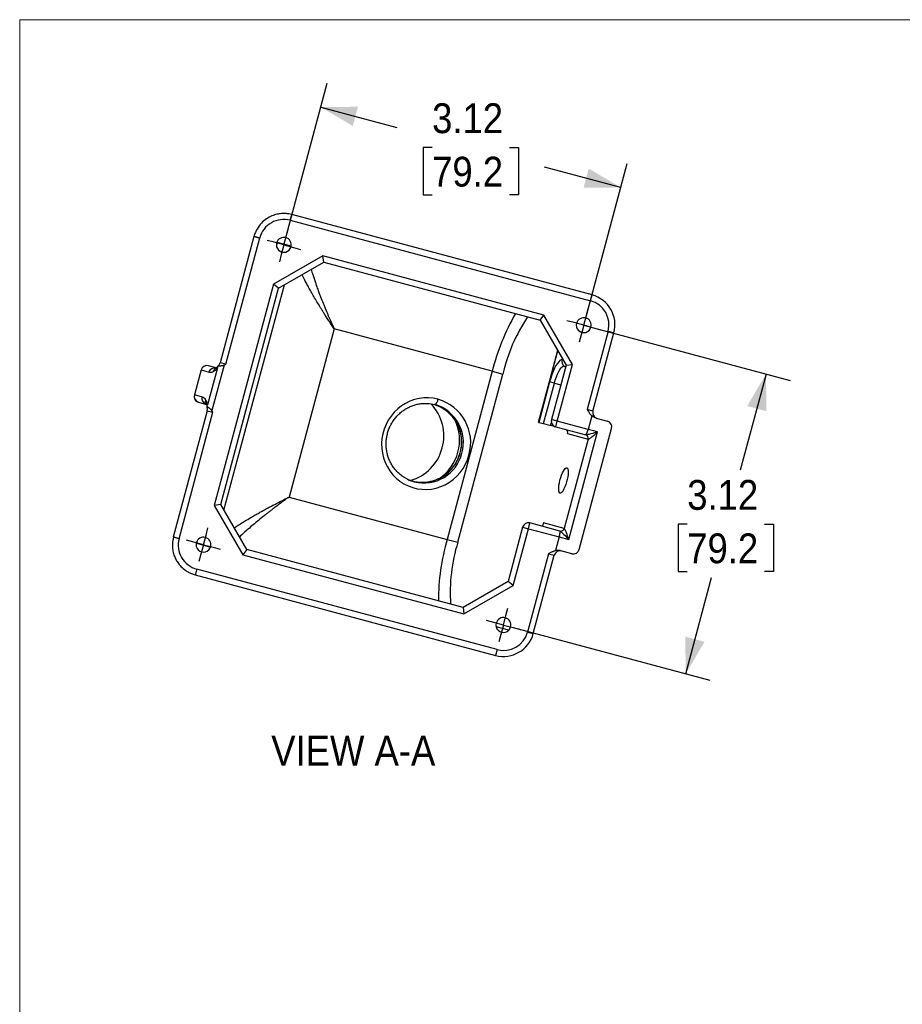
# Model space of a CAD drawing. Header units: inches. Extents: x 0 to 34, y 0 to 22.
# Tile 2 of 5: x 0 to 8.9, y 12.1 to 22. Entities that reach past the tile are written whole.
import ezdxf

# ---------------------------------------------------------------- set-up
doc = ezdxf.new("R2010")
doc.units = ezdxf.units.IN
doc.header["$LTSCALE"] = 2
doc.header["$MEASUREMENT"] = 0
doc.linetypes.add('SLD-Center', pattern=[0.75, 0.6, -0.05, 0.05, -0.05])
doc.linetypes.add('SLD-Solid', pattern=[0])
doc.layers.add('CENTER', color=40, linetype='SLD-Center')
doc.layers.add('SLD-DEFPOINTS', color=7, linetype='Continuous')
doc.layers.add('DIMENSIONS', color=140, linetype='SLD-Solid', lineweight=25)
doc.layers.add('TEXT', color=140, linetype='SLD-Solid', lineweight=25)
doc.styles.add('SLDTEXTSTYLE0', font='GOTHIC.TTF', dxfattribs={"width": 0.913})
doc.dimstyles.new('SLDDIMSTYLE0', dxfattribs={"dimtxt": 0.3, "dimasz": 0.36, "dimexe": 0, "dimexo": 0.0625, "dimgap": 0.075, "dimtad": 0, "dimtih": 1, "dimtoh": 1, "dimrnd": 1e-09, "dimzin": 12, "dimdsep": 46, "dimtxsty": 'SLDTEXTSTYLE0', "dimsah": 1, "dimcen": 0.09, "dimadec": 0, "dimazin": 3, "dimtfac": 1, "dimtofl": 0, "dimtmove": 0, "dimatfit": 3, "dimfxl": 0, "dimfrac": 2, "dimtolj": 1, "dimtzin": 12, "dimarcsym": 0})

# ---------------------------------------------------------------- blocks, each defined once
blk = doc.blocks.new('Block2')
at = {"color": 7, "linetype": 'SLD-Solid', "lineweight": 18}
for p in [(34, 22), (0, 0)]:
    blk.add_line(p, (0, 22), dxfattribs=at)
blk = doc.blocks.new('_D_8')
at = {"layer": 'DIMENSIONS'}
for p, q in [((5.7643, 18.9035), (7.7404, 18.374)), ((7.4989, 18.4387), (7.2397, 17.4713)), ((6.7072, 16.9296), (6.6158, 16.9296)), ((6.6158, 16.9296), (6.6158, 16.4533)), ((7.4831, 16.9296), (7.5745, 16.9296)), ((7.5745, 16.9296), (7.5745, 16.4533)), ((6.6158, 16.4533), (6.7072, 16.4533)), ((7.5745, 16.4533), (7.4831, 16.4533)), ((6.6914, 15.425), (6.9506, 16.3924)), ((4.9568, 15.8898), (6.9329, 15.3603))]:
    blk.add_line(p, q, dxfattribs=at)
for points in [[(7.4989, 18.4387), (7.3091, 18.1168), (7.5023, 18.0651)], [(6.6914, 15.425), (6.8812, 15.7469), (6.688, 15.7986)]]:
    blk.add_solid(points, dxfattribs=at)
at = {"layer": 'DIMENSIONS', "char_height": 0.3, "attachment_point": 1, "style": 'SLDTEXTSTYLE0'}
for s, insert in [('3.12', (6.7072, 17.3737)), ('79.2', (6.7072, 16.8365))]:
    blk.add_mtext(s, dxfattribs=dict(at, insert=insert))
blk = doc.blocks.new('_D_9')
at = {"layer": 'DIMENSIONS'}
for p, q in [((2.6799, 19.8335), (3.0897, 21.363)), ((3.025, 21.1215), (3.7894, 20.9167)), ((4.1439, 20.7155), (4.0525, 20.7155)), ((4.0525, 20.7155), (4.0525, 20.2392)), ((4.9198, 20.7155), (5.0112, 20.7155)), ((5.0112, 20.7155), (5.0112, 20.2392)), ((6.0387, 20.314), (5.2743, 20.5188)), ((5.6936, 19.026), (6.1034, 20.5555)), ((4.0525, 20.2392), (4.1439, 20.2392)), ((5.0112, 20.2392), (4.9198, 20.2392))]:
    blk.add_line(p, q, dxfattribs=at)
for points in [[(3.025, 21.1215), (3.3469, 20.9317), (3.3986, 21.1249)], [(6.0387, 20.314), (5.7168, 20.5038), (5.6651, 20.3106)]]:
    blk.add_solid(points, dxfattribs=at)
at = {"layer": 'DIMENSIONS', "char_height": 0.3, "attachment_point": 1, "style": 'SLDTEXTSTYLE0'}
for s, insert in [('3.12', (4.1439, 21.1596)), ('79.2', (4.1439, 20.6224))]:
    blk.add_mtext(s, dxfattribs=dict(at, insert=insert))
blk = doc.blocks.new('SW_CENTERMARKSYMBOL_4')
at = {"layer": 'CENTER', "color": 0}
for p, q in [((0.0259, 0.0966), (0.0453, 0.169)), ((-0.0966, 0.0259), (-0.169, 0.0453)), ((0, 0), (-0.0966, 0.0259)), ((0, 0), (-0.0259, -0.0966)), ((0, 0), (0.0259, 0.0966)), ((0, 0), (0.0966, -0.0259)), ((-0.0259, -0.0966), (-0.0453, -0.169)), ((0.0966, -0.0259), (0.169, -0.0453))]:
    blk.add_line(p, q, dxfattribs=at)
blk = doc.blocks.new('SW_CENTERMARKSYMBOL_5')
at = {"layer": 'CENTER', "color": 0}
for p, q in [((0.0259, 0.0966), (0.0453, 0.169)), ((-0.0966, 0.0259), (-0.169, 0.0453)), ((0, 0), (-0.0966, 0.0259)), ((0, 0), (-0.0259, -0.0966)), ((0, 0), (0.0259, 0.0966)), ((0, 0), (0.0966, -0.0259)), ((-0.0259, -0.0966), (-0.0453, -0.169)), ((0.0966, -0.0259), (0.169, -0.0453))]:
    blk.add_line(p, q, dxfattribs=at)
blk = doc.blocks.new('SW_CENTERMARKSYMBOL_6')
at = {"layer": 'CENTER', "color": 0}
for p, q in [((0.0259, 0.0966), (0.0453, 0.169)), ((-0.0966, 0.0259), (-0.169, 0.0453)), ((0, 0), (-0.0966, 0.0259)), ((0, 0), (-0.0259, -0.0966)), ((0, 0), (0.0259, 0.0966)), ((0, 0), (0.0966, -0.0259)), ((-0.0259, -0.0966), (-0.0453, -0.169)), ((0.0966, -0.0259), (0.169, -0.0453))]:
    blk.add_line(p, q, dxfattribs=at)
blk = doc.blocks.new('SW_CENTERMARKSYMBOL_7')
at = {"layer": 'CENTER', "color": 0}
for p, q in [((0.0259, 0.0966), (0.0453, 0.169)), ((-0.0966, 0.0259), (-0.169, 0.0453)), ((0, 0), (-0.0966, 0.0259)), ((0, 0), (-0.0259, -0.0966)), ((0, 0), (0.0259, 0.0966)), ((0, 0), (0.0966, -0.0259)), ((-0.0259, -0.0966), (-0.0453, -0.169)), ((0.0966, -0.0259), (0.169, -0.0453))]:
    blk.add_line(p, q, dxfattribs=at)

msp = doc.modelspace()

# ---------------------------------------------------------------- linework, layer by layer
for p, q in [((2.734295, 20.041477), (2.702357, 20.047923)), ((5.751429, 19.233039), (2.734295, 20.041477)), ((2.718766, 19.983522), (5.735899, 19.175083)), ((2.353702, 19.822522), (2.013355, 18.552329)), ((2.07131, 18.5368), (2.411657, 19.806992)), ((2.727574, 19.722343), (2.586035, 19.760268)), ((3.04626, 19.626598), (2.550058, 19.340116)), ((5.267605, 19.031391), (3.04626, 19.626598)), ((3.054737, 19.56221), (3.04626, 19.626598)), ((2.601581, 19.300581), (3.054737, 19.56221)), ((3.054737, 19.56221), (5.22807, 18.979868)), ((2.550058, 19.340116), (1.954851, 17.118771)), ((2.019238, 17.127248), (2.601581, 19.300581)), ((2.052366, 17.069869), (2.65896, 19.333708)), ((2.601581, 19.300581), (2.550058, 19.340116)), ((5.735899, 19.175083), (5.751429, 19.233039)), ((5.22807, 18.979868), (5.267605, 19.031391)), ((5.554087, 18.535189), (5.267605, 19.031391)), ((5.22807, 18.979868), (5.4897, 18.526712)), ((5.74013, 18.909954), (5.667686, 18.929366)), ((3.159052, 18.892388), (2.706119, 17.202018)), ((4.748303, 18.466549), (3.159052, 18.892388)), ((5.912676, 18.868897), (5.701739, 18.081668)), ((5.759694, 18.066138), (5.970632, 18.853368)), ((5.912676, 18.868897), (5.970632, 18.853368)), ((5.404108, 18.67496), (5.211018, 17.954337)), ((5.212993, 17.953808), (5.405554, 18.672456)), ((1.89581, 18.521708), (1.89546, 18.521802)), ((1.973927, 18.500777), (1.89581, 18.521708)), ((2.05402, 18.526975), (1.931839, 18.070991)), ((1.993364, 18.518474), (1.996023, 18.52214)), ((2.07131, 18.5368), (2.013355, 18.552329)), ((5.4897, 18.526712), (5.343467, 17.980964)), ((5.401422, 17.965435), (5.554087, 18.535189)), ((5.459664, 18.578736), (5.450749, 18.581125)), ((5.470104, 18.519007), (5.486461, 18.514625)), ((5.4897, 18.526712), (5.554087, 18.535189)), ((1.821976, 18.479376), (1.754683, 18.228235)), ((1.823026, 18.479094), (1.755733, 18.227954)), ((1.821976, 18.479376), (1.823026, 18.479094)), ((1.823026, 18.479094), (1.903402, 18.457558)), ((1.98577, 18.501284), (1.885579, 18.127365)), ((4.748303, 18.466549), (4.29537, 16.776179)), ((4.401841, 16.74765), (4.854774, 18.438021)), ((4.748303, 18.466549), (4.854774, 18.438021)), ((5.324827, 18.358658), (5.216123, 17.952969)), ((5.26346, 17.940285), (5.372164, 18.345974)), ((5.372164, 18.345974), (5.324827, 18.358658)), ((5.372164, 18.345974), (5.436642, 18.328697)), ((1.755733, 18.227954), (1.754683, 18.228235)), ((1.836109, 18.206417), (1.755733, 18.227954)), ((1.797109, 18.15475), (1.797459, 18.154657)), ((1.797459, 18.154657), (1.875683, 18.133697)), ((4.129409, 18.139537), (4.172236, 18.130703)), ((1.883945, 18.069366), (1.543598, 16.799174)), ((1.601554, 16.783645), (1.941901, 18.053837)), ((1.884032, 18.104194), (1.88356, 18.108681)), ((1.883945, 18.069366), (1.941901, 18.053837)), ((5.759694, 18.066138), (5.701739, 18.081668)), ((5.747108, 18.019168), (5.710519, 17.882613)), ((5.211018, 17.954337), (5.212993, 17.953808)), ((5.216123, 17.952969), (5.212993, 17.953808)), ((5.216123, 17.952969), (5.26346, 17.940285)), ((5.26346, 17.940285), (5.334464, 17.92126)), ((5.334464, 17.92126), (5.342834, 17.952497)), ((5.385893, 17.907479), (5.334464, 17.92126)), ((5.401422, 17.965435), (5.343467, 17.980964)), ((5.385893, 17.907479), (5.401422, 17.965435)), ((5.710519, 17.882613), (5.401422, 17.965435)), ((5.793094, 17.995072), (5.905684, 17.964904)), ((5.385893, 17.907479), (5.687359, 17.826701)), ((5.502405, 17.840025), (5.506622, 17.855762)), ((5.502405, 17.840025), (5.711158, 17.78409)), ((5.51685, 16.774997), (5.806727, 17.856834)), ((5.620024, 16.674882), (5.946136, 17.891948)), ((5.687359, 17.826701), (5.687562, 17.826647)), ((5.806727, 17.856834), (5.710519, 17.882613)), ((5.711158, 17.78409), (5.470457, 16.885779)), ((2.019238, 17.127248), (1.954851, 17.118771)), ((2.280868, 16.674092), (2.019238, 17.127248)), ((2.706119, 17.202018), (4.29537, 16.776179)), ((1.954851, 17.118771), (2.241333, 16.622569)), ((5.111545, 16.883598), (5.127074, 16.941553)), ((5.42854, 16.860776), (5.127074, 16.941553)), ((5.261703, 16.941714), (5.252644, 16.907907)), ((5.470457, 16.885779), (5.261703, 16.941714)), ((5.053589, 16.899127), (4.907357, 16.353379)), ((4.95888, 16.313844), (5.111545, 16.883598)), ((5.053589, 16.899127), (5.111545, 16.883598)), ((5.111545, 16.883598), (5.420641, 16.800776)), ((5.428743, 16.860722), (5.42854, 16.860776)), ((1.775932, 16.73692), (1.917471, 16.698995)), ((4.29537, 16.776179), (4.401841, 16.74765)), ((5.420641, 16.800776), (5.384051, 16.664221)), ((5.420641, 16.800776), (5.51685, 16.774997)), ((2.280868, 16.674092), (2.241333, 16.622569)), ((4.454201, 16.091749), (2.280868, 16.674092)), ((5.31351, 16.632779), (5.102573, 15.845549)), ((5.31351, 16.632779), (5.371466, 16.61725)), ((5.548514, 16.631926), (5.435924, 16.662095)), ((2.241333, 16.622569), (4.462678, 16.027361)), ((5.160528, 15.83002), (5.371466, 16.61725)), ((1.732862, 16.429636), (1.763724, 16.419256)), ((4.796386, 15.668773), (1.779253, 16.477211)), ((1.763724, 16.419256), (4.780857, 15.610817)), ((4.907357, 16.353379), (4.454201, 16.091749)), ((4.95888, 16.313844), (4.907357, 16.353379)), ((4.462678, 16.027361), (4.95888, 16.313844)), ((4.454201, 16.091749), (4.462678, 16.027361)), ((4.915184, 15.864702), (4.787039, 15.899038)), ((5.102573, 15.845549), (5.160528, 15.83002)), ((4.796386, 15.668773), (4.780857, 15.610817))]:
    msp.add_line(p, q)
at = {"flags": 128}
for points in [[(5.450749, 18.581125), (5.440281, 18.580775), (5.428495, 18.574548), (5.415679, 18.562596), (5.40215, 18.545215), (5.38824, 18.522832), (5.374292, 18.495999), (5.36065, 18.465375), (5.347649, 18.431715), (5.335609, 18.395848), (5.324827, 18.358658)], [(5.372164, 18.345974), (5.381546, 18.378064), (5.392105, 18.408787), (5.40352, 18.43721), (5.415445, 18.462469), (5.427517, 18.483797), (5.439369, 18.500545), (5.450641, 18.512205), (5.460991, 18.518422), (5.470104, 18.519007)], [(5.470104, 18.519007), (5.479296, 18.510267), (5.483837, 18.504833)], [(4.202765, 18.184639), (4.156054, 18.194418), (4.108508, 18.198977), (4.060674, 18.198262), (4.0131, 18.192284), (3.96633, 18.181109), (3.920901, 18.164867), (3.877333, 18.143743), (3.836126, 18.117979), (3.797751, 18.087871), (3.762649, 18.053764), (3.731221, 18.016048), (3.703828, 17.975155), (3.680784, 17.931555), (3.662353, 17.885747), (3.648746, 17.838255), (3.640119, 17.789625), (3.636571, 17.740413), (3.638142, 17.691183), (3.644814, 17.642499), (3.656512, 17.59492), (3.673101, 17.54899), (3.69439, 17.505236), (3.720137, 17.46416), (3.750045, 17.426231), (3.783772, 17.391885), (3.820932, 17.361515), (3.861099, 17.33547), (3.903813, 17.314047), (3.948583, 17.297492), (3.994897, 17.285995), (4.042225, 17.279687), (4.090024, 17.278642), (4.137746, 17.28287), (4.184844, 17.292324), (4.230778, 17.306895), (4.275023, 17.326416), (4.317072, 17.350663), (4.356441, 17.379359), (4.392681, 17.412175), (4.425375, 17.448734), (4.45415, 17.488618), (4.478676, 17.53137), (4.498671, 17.576499), (4.513906, 17.623489)], [(5.497601, 17.497083), (5.503567, 17.492677), (5.507885, 17.483211), (5.510378, 17.469073), (5.510943, 17.450842), (5.509559, 17.429265), (5.506281, 17.405225), (5.501244, 17.379705), (5.494653, 17.353751), (5.486779, 17.328426), (5.477945, 17.304765), (5.468511, 17.283739), (5.458864, 17.266207), (5.449399, 17.252887), (5.440503, 17.244325), (5.432541, 17.240871), (5.425839, 17.242667), (5.42067, 17.249639), (5.417247, 17.261502), (5.41571, 17.27777), (5.416122, 17.297776), (5.418465, 17.320703), (5.422644, 17.345611), (5.428488, 17.37148), (5.435757, 17.397252), (5.444155, 17.421871), (5.453336, 17.44433), (5.462926, 17.463709), (5.472531, 17.479214), (5.481759, 17.490211), (5.490231, 17.49625), (5.497601, 17.497083)]]:
    msp.add_lwpolyline(points, dxfattribs=at)
for centre, radius, start, end in [((2.653997, 19.736881), 0.075, 345, 165), ((2.653997, 19.736881), 0.075, 165, 345), ((5.671195, 18.933602), 0.31, 345, 75), ((5.671195, 18.933602), 0.25, 345, 75), ((6.947615, 17.920091), 2.266184, 150.2071279, 166.0464034), ((6.532833, 18.053154), 1.721628, 146.1079661, 167.0824923), ((5.667686, 18.929366), 0.075, 345, 165), ((5.667686, 18.929366), 0.075, 165, 345), ((1.879931, 18.463847), 0.06, 75, 165), ((1.880727, 18.464006), 0.059641, 75.3504248, 165.3461899), ((1.955399, 18.567858), 0.06, 314.8181736, 345), ((5.508662, 18.565096), 0.060091, 164.5300415, 230.0841318), ((1.812638, 18.212706), 0.06, 165, 255), ((1.813247, 18.21217), 0.059641, 164.6538101, 254.6495752), ((3.798883, 17.818275), 0.462698, 344.6177729, 43.8991324), ((4.045304, 17.755707), 0.395305, 344.0680405, 72.6089246), ((4.131912, 18.189135), 0.070995, 304.6093081, 356.3690545), ((4.063096, 17.751046), 0.395032, 344.0524826, 73.9615718), ((4.077592, 17.748401), 0.453842, 344.0242395, 73.9898149), ((1.82599, 18.084895), 0.06, 345, 15.2643839), ((5.81765, 18.050609), 0.06, 165, 255), ((3.94783, 17.775167), 0.471385, 304.2200166, 25.8521812), ((5.401422, 17.965435), 0.06, 165, 255), ((5.88941, 17.908188), 0.059004, 344.0242395, 73.9898149), ((5.4736, 17.849105), 0.033686, 11.3982653, 74.5711098), ((3.797286, 17.812312), 0.462698, 286.1008676, 345.3822271), ((4.042316, 17.742735), 0.394842, 257.3254928, 345.9975422), ((4.060047, 17.737873), 0.394576, 255.9722208, 346.0137248), ((4.061513, 17.717379), 0.375102, 243.8093566, 254.9961267), ((5.111545, 16.883598), 0.06, 75, 165), ((1.846482, 16.723193), 0.075, 165, 345), ((1.846482, 16.723193), 0.075, 345, 165), ((6.390194, 16.161632), 2.183108, 163.6501734, 180.0962953), ((6.047516, 16.241925), 1.721628, 162.9175077, 183.8920339), ((5.429421, 16.601721), 0.06, 75, 165), ((5.562778, 16.689181), 0.059004, 256.0101851, 345.9757605), ((4.86017, 15.915677), 0.075, 165, 345), ((4.86017, 15.915677), 0.075, 345, 165), ((4.861091, 15.910254), 0.25, 255, 345), ((4.861091, 15.910254), 0.31, 255, 345)]:
    msp.add_arc(centre, radius, start, end)
for centre, major_axis, ratio, start_param, end_param in [((2.654061, 19.74204), (-0.242404, 0.064952), 0.9961947, 4.71238898, 6.28318531), ((5.702889, 17.884657), (0.015529, 0.057956), 0.1316525, 3.14159265, 4.71238898), ((5.413011, 16.80282), (0.015529, 0.057956), 0.1316525, 4.71238898, 6.28318531), ((1.843958, 16.718693), (-0.242404, 0.064952), 0.9961947, 0, 1.57079633)]:
    msp.add_ellipse(centre, major_axis=major_axis, ratio=ratio, start_param=start_param, end_param=end_param)
for points, knots in [([(2.704495, 20.047898), (2.693315, 20.049367), (2.668778, 20.052593), (2.628161, 20.051826), (2.581457, 20.044721), (2.530153, 20.02793), (2.476814, 19.999039), (2.425517, 19.955311), (2.389601, 19.906782), (2.366432, 19.86092), (2.358492, 19.835364), (2.354441, 19.822324)], [0, 0, 0, 0, 0.07433704, 0.16315631, 0.26647225, 0.3843299, 0.516588, 0.66315351, 0.82421652, 0.91029895, 1, 1, 1, 1]), ([(2.718766, 19.983522), (2.723412, 20.000862), (2.731456, 20.030882), (2.734295, 20.041477), (2.734295, 20.041477)], [0, 0, 0, 0, 0.57142857, 1, 1, 1, 1]), ([(2.354005, 19.82244), (2.353861, 19.822479), (2.353672, 19.822529), (2.354415, 19.82233), (2.354589, 19.822284)], [0, 0, 0, 0, 0.76585193, 1, 1, 1, 1]), ([(2.354589, 19.822284), (2.355193, 19.822122), (2.356529, 19.821764), (2.361471, 19.82044), (2.368609, 19.818527), (2.37766, 19.816102), (2.388147, 19.813292), (2.399646, 19.810211), (2.407653, 19.808065), (2.411657, 19.806992)], [0, 0, 0, 0, 0.120615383, 0.267179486, 0.413743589, 0.560307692, 0.706871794, 0.853435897, 1, 1, 1, 1]), ([(3.159052, 18.892388), (3.149626, 18.906626), (3.131391, 18.93417), (3.105535, 18.973857), (3.081921, 19.010584), (3.060522, 19.044354), (3.041255, 19.075189), (3.024037, 19.103112), (3.008778, 19.128151), (2.988483, 19.161724), (2.963568, 19.203515), (2.934838, 19.252992), (2.90886, 19.298969), (2.885615, 19.341402), (2.860888, 19.3877), (2.845695, 19.4181), (2.836611, 19.436275)], [0, 0, 0, 0, 0.073064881, 0.141345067, 0.204840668, 0.263551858, 0.317478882, 0.366622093, 0.410981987, 0.450559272, 0.546417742, 0.637718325, 0.724476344, 0.806709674, 0.884439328, 1, 1, 1, 1]), ([(2.928805, 19.489504), (2.933866, 19.472343), (2.942529, 19.442963), (2.957087, 19.398269), (2.97099, 19.357024), (2.986382, 19.313227), (3.001719, 19.271171), (3.016433, 19.232156), (3.033353, 19.188684), (3.055392, 19.133565), (3.084631, 19.062673), (3.11923, 18.981216), (3.145298, 18.923069), (3.159052, 18.892388)], [0, 0, 0, 0, 0.09942165, 0.17020789, 0.24359042, 0.31958507, 0.39820605, 0.45802643, 0.51537807, 0.61394456, 0.72756843, 0.85625303, 1, 1, 1, 1]), ([(1.995188, 18.522742), (1.992295, 18.518489), (1.986009, 18.509245), (1.979509, 18.503924), (1.976187, 18.501943), (1.974518, 18.500948)], [0, 0, 0, 0, 0.29777538, 0.64714548, 1, 1, 1, 1]), ([(1.98577, 18.501284), (1.986597, 18.503386), (1.988177, 18.507404), (1.990741, 18.51313), (1.992519, 18.516753), (1.993364, 18.518474)], [0, 0, 0, 0, 0.36536742, 0.69842842, 1, 1, 1, 1]), ([(2.05402, 18.526975), (2.05289, 18.526396), (2.050545, 18.525195), (2.046711, 18.523743), (2.042523, 18.522456), (2.036548, 18.521014), (2.028678, 18.519703), (2.021126, 18.518977), (2.01535, 18.518623), (2.01068, 18.518433), (2.005707, 18.518332), (2.000777, 18.518325), (1.996485, 18.518388), (1.994413, 18.518445), (1.993364, 18.518474)], [0, 0, 0, 0, 0.048616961, 0.100841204, 0.157005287, 0.217376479, 0.33966189, 0.473423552, 0.536218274, 0.601258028, 0.696985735, 0.79526225, 0.896224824, 1, 1, 1, 1]), ([(1.903402, 18.457558), (1.905435, 18.465144), (1.908957, 18.472328), (1.918449, 18.484809), (1.924415, 18.490101), (1.937889, 18.497989), (1.945391, 18.500583), (1.960796, 18.502679), (1.968691, 18.50218), (1.976186, 18.500172)], [0, 0, 0, 0, 0.25, 0.25, 0.5, 0.5, 0.75, 0.75, 1, 1, 1, 1]), ([(1.946319, 18.463809), (1.94792, 18.468762), (1.951121, 18.478666), (1.960702, 18.490846), (1.968843, 18.49838), (1.974083, 18.500544), (1.9746, 18.500757)], [0, 0, 0, 0, 0.32171695, 0.64322453, 0.96479623, 1, 1, 1, 1]), ([(1.946343, 18.463908), (1.952176, 18.467004), (1.958313, 18.47113), (1.968053, 18.479832), (1.971392, 18.483162), (1.978333, 18.491048), (1.981927, 18.495548), (1.98577, 18.501284)], [0, 0, 0, 0, 0.5, 0.5, 0.75, 0.75, 1, 1, 1, 1]), ([(1.877835, 18.13312), (1.87034, 18.135128), (1.863253, 18.138644), (1.85096, 18.148161), (1.84576, 18.154158), (1.838036, 18.167727), (1.835515, 18.175293), (1.833534, 18.190848), (1.834076, 18.198831), (1.836109, 18.206417)], [0, 0, 0, 0, 0.25, 0.25, 0.5, 0.5, 0.75, 0.75, 1, 1, 1, 1]), ([(1.876156, 18.133396), (1.875813, 18.133841), (1.872349, 18.138332), (1.86909, 18.148943), (1.866909, 18.164277), (1.86907, 18.174456), (1.87015, 18.179545)], [0, 0, 0, 0, 0.03534224, 0.35685135, 0.67842457, 1, 1, 1, 1]), ([(1.885579, 18.127365), (1.885142, 18.134242), (1.884321, 18.139995), (1.882228, 18.150186), (1.880971, 18.154677), (1.876856, 18.167097), (1.873591, 18.173779), (1.870095, 18.179355)], [0, 0, 0, 0, 0.25, 0.25, 0.5, 0.5, 1, 1, 1, 1]), ([(1.876003, 18.133282), (1.876949, 18.131564), (1.878835, 18.128141), (1.88186, 18.120462), (1.88265, 18.109225), (1.883011, 18.104091)], [0, 0, 0, 0, 0.35371705, 0.70471795, 1, 1, 1, 1]), ([(1.88356, 18.108681), (1.883763, 18.111617), (1.884203, 18.117955), (1.885098, 18.124078), (1.885579, 18.127365)], [0, 0, 0, 0, 0.46324177, 1, 1, 1, 1]), ([(3.896881, 17.380917), (3.887772, 17.385467), (3.866304, 17.396189), (3.835036, 17.41783), (3.803187, 17.444762), (3.774456, 17.47526), (3.74909, 17.50879), (3.727401, 17.545012), (3.709631, 17.583494), (3.695982, 17.623793), (3.686606, 17.665447), (3.681609, 17.707976), (3.681044, 17.750893), (3.684913, 17.793707), (3.69317, 17.835929), (3.705717, 17.877077), (3.722408, 17.916682), (3.74305, 17.954292), (3.767405, 17.989481), (3.795195, 18.021849), (3.826103, 18.051029), (3.859777, 18.07669), (3.895835, 18.098541), (3.933871, 18.116335), (3.973452, 18.129856), (4.014137, 18.138991), (4.055438, 18.14346), (4.094231, 18.143824), (4.118851, 18.140541), (4.129811, 18.13908)], [0, 0, 0, 0, 0.02790558, 0.06577306, 0.10361928, 0.14143736, 0.17922257, 0.21697237, 0.25468628, 0.29236554, 0.33001279, 0.36763167, 0.40522652, 0.44280212, 0.48036355, 0.51791608, 0.55546452, 0.59301323, 0.63056787, 0.6681342, 0.70571796, 0.74332474, 0.7809597, 0.81862729, 0.85633081, 0.89407199, 0.9318506, 0.96966411, 1, 1, 1, 1]), ([(4.212947, 18.113874), (4.221112, 18.110157), (4.241845, 18.100718), (4.272815, 18.080858), (4.305613, 18.055168), (4.335404, 18.025775), (4.36194, 17.993234), (4.38489, 17.957866), (4.404, 17.920095), (4.419051, 17.880354), (4.429874, 17.839102), (4.436348, 17.796813), (4.438403, 17.753971), (4.436018, 17.711068), (4.429224, 17.668593), (4.418103, 17.627032), (4.402782, 17.586858), (4.383441, 17.54853), (4.360302, 17.512483), (4.333631, 17.479126), (4.303731, 17.448838), (4.270944, 17.421962), (4.235641, 17.398803), (4.198221, 17.379622), (4.15911, 17.364654), (4.118743, 17.354012), (4.077602, 17.348049), (4.040783, 17.346221), (4.017997, 17.348348), (4.008934, 17.349194)], [0, 0, 0, 0, 0.0248218, 0.06302521, 0.10120992, 0.13936834, 0.17749496, 0.21558648, 0.25364174, 0.29166145, 0.32964785, 0.36760432, 0.40553501, 0.44344463, 0.48133821, 0.51922101, 0.55709844, 0.59497426, 0.63285413, 0.67074383, 0.70864919, 0.74657591, 0.78452937, 0.82251435, 0.86053461, 0.89859247, 0.93668842, 0.97482069, 1, 1, 1, 1]), ([(4.16731, 18.131448), (4.178324, 18.128096), (4.193972, 18.123334), (4.208611, 18.116036), (4.212947, 18.113874)], [0, 0, 0, 0, 0.70385433, 1, 1, 1, 1]), ([(1.931839, 18.070991), (1.931171, 18.072027), (1.929776, 18.074188), (1.927239, 18.07731), (1.92429, 18.080502), (1.919902, 18.0847), (1.913856, 18.089707), (1.90699, 18.094625), (1.900765, 18.09871), (1.895426, 18.101991), (1.89065, 18.104774), (1.886518, 18.107081), (1.884552, 18.108145), (1.88356, 18.108681)], [0, 0, 0, 0, 0.0472251, 0.09844684, 0.15408949, 0.21455093, 0.33430719, 0.4649856, 0.56832794, 0.67341667, 0.78037026, 0.88923655, 1, 1, 1, 1]), ([(5.701739, 18.081668), (5.705626, 18.074894), (5.712094, 18.063623), (5.721621, 18.049178), (5.72966, 18.037991), (5.737851, 18.028049), (5.744027, 18.022124), (5.747108, 18.019168)], [0, 0, 0, 0, 0.30205212, 0.5026273, 0.66912451, 0.83492349, 1, 1, 1, 1]), ([(5.793094, 17.995072), (5.791421, 17.995559), (5.787966, 17.996562), (5.782754, 17.998546), (5.777322, 18.000925), (5.771679, 18.003737), (5.765823, 18.006969), (5.759755, 18.01063), (5.753466, 18.014703), (5.749265, 18.017653), (5.747108, 18.019168)], [0, 0, 0, 0, 0.100361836, 0.207210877, 0.320885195, 0.441665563, 0.569786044, 0.705442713, 0.848800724, 1, 1, 1, 1]), ([(5.806727, 17.856834), (5.775561, 17.846599), (5.734375, 17.834675), (5.698562, 17.826924), (5.689806, 17.826046), (5.687562, 17.826647)], [0, 0, 0, 0, 0.8975979, 1.12199738, 1.57079633, 1.57079633, 1.57079633, 1.57079633]), ([(5.711158, 17.78409), (5.71353, 17.792941), (5.712367, 17.80268), (5.703631, 17.818436), (5.696111, 17.824357), (5.687562, 17.826647)], [0, 0, 0, 0, 0.5, 0.5, 1, 1, 1, 1]), ([(5.711158, 17.78409), (5.713402, 17.783489), (5.720934, 17.786576), (5.750157, 17.806211), (5.782621, 17.833866), (5.806727, 17.856834)], [0, 0, 0, 0, 0.44879895, 0.67319843, 1.57079633, 1.57079633, 1.57079633, 1.57079633]), ([(3.964405, 17.355064), (3.957951, 17.356931), (3.938266, 17.362626), (3.91546, 17.370925), (3.900086, 17.379193), (3.896881, 17.380917)], [0, 0, 0, 0, 0.27851182, 0.84958298, 1, 1, 1, 1]), ([(4.008934, 17.349194), (4.004246, 17.349472), (3.987238, 17.350481), (3.970617, 17.354229), (3.958578, 17.356944)], [0, 0, 0, 0, 0.27567412, 1, 1, 1, 1]), ([(2.154889, 16.892294), (2.158878, 16.894976), (2.175278, 16.906003), (2.210113, 16.928275), (2.261245, 16.960093), (2.306324, 16.986971), (2.339158, 17.006089), (2.357113, 17.016439), (2.375632, 17.027009), (2.394721, 17.0378), (2.41438, 17.048813), (2.443615, 17.065033), (2.486442, 17.088542), (2.547453, 17.121203), (2.621648, 17.159766), (2.676631, 17.187268), (2.706119, 17.202018)], [0, 0, 0, 0, 0.02800889, 0.11516398, 0.22528323, 0.34425558, 0.37689124, 0.41013885, 0.44399917, 0.47847294, 0.51356086, 0.54926359, 0.63322468, 0.73633369, 0.85859227, 1, 1, 1, 1]), ([(2.706119, 17.202018), (2.69217, 17.191995), (2.665186, 17.172605), (2.626724, 17.144359), (2.591396, 17.118072), (2.559166, 17.093779), (2.529948, 17.071504), (2.50367, 17.051251), (2.480256, 17.033013), (2.445014, 17.005215), (2.399286, 16.968266), (2.344955, 16.922977), (2.296625, 16.881303), (2.250478, 16.840296), (2.222867, 16.814071), (2.208132, 16.800075)], [0, 0, 0, 0, 0.07332735, 0.14185282, 0.20557652, 0.26449862, 0.31861937, 0.36793911, 0.41245836, 0.45217782, 0.57170236, 0.68409024, 0.78937323, 0.88759003, 1, 1, 1, 1]), ([(5.428743, 16.860722), (5.437292, 16.858431), (5.446765, 16.859798), (5.462209, 16.869075), (5.468085, 16.876928), (5.470457, 16.885779)], [0, 0, 0, 0, 0.5, 0.5, 1, 1, 1, 1]), ([(5.428743, 16.860722), (5.430987, 16.86012), (5.440469, 16.853328), (5.471236, 16.824304), (5.500444, 16.793331), (5.51685, 16.774997)], [-1.57079633, -1.57079633, -1.57079633, -1.57079633, -1.12199738, -0.67319843, 0, 0, 0, 0]), ([(5.51685, 16.774997), (5.509805, 16.798954), (5.49614, 16.839264), (5.479329, 16.876671), (5.472701, 16.885178), (5.470457, 16.885779)], [-1.57079633, -1.57079633, -1.57079633, -1.57079633, -0.8975979, -0.44879895, 0, 0, 0, 0]), ([(1.544337, 16.798976), (1.539861, 16.77659), (1.531446, 16.734506), (1.535604, 16.674013), (1.547845, 16.623452), (1.565524, 16.581084), (1.588768, 16.541355), (1.621883, 16.500329), (1.660702, 16.467489), (1.69992, 16.443283), (1.722834, 16.433628), (1.734716, 16.428622)], [0, 0, 0, 0, 0.14960726, 0.2812532, 0.39499566, 0.49077778, 0.58225973, 0.69706596, 0.83623496, 0.91508435, 1, 1, 1, 1]), ([(1.544486, 16.798936), (1.544312, 16.798982), (1.543569, 16.799182), (1.543757, 16.799131), (1.543901, 16.799092)], [0, 0, 0, 0, 0.23417239, 1, 1, 1, 1]), ([(1.601554, 16.783645), (1.59755, 16.784717), (1.589542, 16.786863), (1.578044, 16.789944), (1.567556, 16.792754), (1.558506, 16.795179), (1.551367, 16.797092), (1.546426, 16.798416), (1.545089, 16.798774), (1.544486, 16.798936)], [0, 0, 0, 0, 0.14656462, 0.29312924, 0.43969386, 0.58625847, 0.73282309, 0.87938771, 1, 1, 1, 1]), ([(5.31351, 16.632779), (5.318312, 16.635507), (5.327484, 16.640718), (5.340869, 16.647674), (5.35316, 16.653528), (5.364383, 16.658216), (5.374511, 16.661866), (5.381019, 16.663472), (5.384051, 16.664221)], [0, 0, 0, 0, 0.21380199, 0.40834429, 0.5838545, 0.74064315, 0.87914672, 1, 1, 1, 1]), ([(5.435924, 16.662095), (5.43391, 16.662591), (5.429919, 16.663576), (5.423877, 16.664548), (5.417903, 16.665192), (5.41201, 16.665521), (5.406215, 16.665592), (5.400526, 16.665453), (5.394944, 16.665149), (5.389465, 16.66473), (5.385846, 16.66439), (5.384051, 16.664221)], [0, 0, 0, 0, 0.11934123, 0.23659879, 0.35174464, 0.46477462, 0.5757114, 0.68460634, 0.79154051, 0.89662488, 1, 1, 1, 1]), ([(1.779253, 16.477211), (1.77722, 16.469625), (1.775188, 16.462041), (1.771432, 16.448024), (1.769709, 16.441595), (1.766835, 16.430866), (1.765684, 16.42657), (1.764128, 16.420764), (1.763724, 16.419256), (1.763724, 16.419256)], [0, 0, 0, 0, 0.25, 0.25, 0.5, 0.5, 0.75, 0.75, 1, 1, 1, 1])]:
    msp.add_open_spline(points, degree=3, knots=knots)
for points in [[(2.586035, 19.760268), (2.58382, 19.751871), (2.581574, 19.743684), (2.579027, 19.734749)], [(2.07131, 18.5368), (2.065808, 18.533623), (2.06001, 18.530271), (2.05402, 18.526975)], [(1.903402, 18.457558), (1.916247, 18.454116), (1.93042, 18.455355), (1.946319, 18.463809)], [(1.87015, 18.179545), (1.860636, 18.194773), (1.848886, 18.202993), (1.836109, 18.206417)], [(1.941901, 18.053837), (1.938724, 18.059339), (1.935379, 18.065141), (1.931839, 18.070991)], [(1.782622, 16.762524), (1.78036, 16.753513), (1.778212, 16.7453), (1.775932, 16.73692)]]:
    msp.add_open_spline(points, degree=3)

# ---------------------------------------------------------------- block references
at = {"layer": 'CENTER'}
for name, p in [('SW_CENTERMARKSYMBOL_4', (2.653997, 19.736881)), ('SW_CENTERMARKSYMBOL_5', (5.667686, 18.929366)), ('SW_CENTERMARKSYMBOL_7', (1.846482, 16.723193)), ('SW_CENTERMARKSYMBOL_6', (4.86017, 15.915677))]:
    msp.add_blockref(name, p, dxfattribs=at)
at = {"layer": 'SLD-DEFPOINTS'}
msp.add_blockref('Block2', (0, 0), dxfattribs=at)

# ---------------------------------------------------------------- texts
at = {"layer": 'TEXT', "insert": (3.35167, 14.802796), "char_height": 0.3, "attachment_point": 2, "style": 'SLDTEXTSTYLE0'}
msp.add_mtext('VIEW A-A', dxfattribs=at)

# ---------------------------------------------------------------- dimensions: what is measured, and where the dimension line sits
at = {"layer": 'DIMENSIONS'}
for base, p1, p2, angle, picture, middle in [((6.038698, 20.314002), (2.653997, 19.736881), (5.667686, 18.929366), 345, '_D_9', (4.531853, 20.717759)), ((6.691386, 15.425004), (5.667686, 18.929366), (4.86017, 15.915677), 75, '_D_8', (7.095144, 16.931849))]:
    dim = msp.add_linear_dim(base=base, p1=p1, p2=p2, angle=angle, dimstyle='SLDDIMSTYLE0', dxfattribs=at)
    dim.commit()
    dim.dimension.update_dxf_attribs({"geometry": picture, "text_midpoint": middle, "dimtype": 160})

doc.saveas('drawing.dxf')
